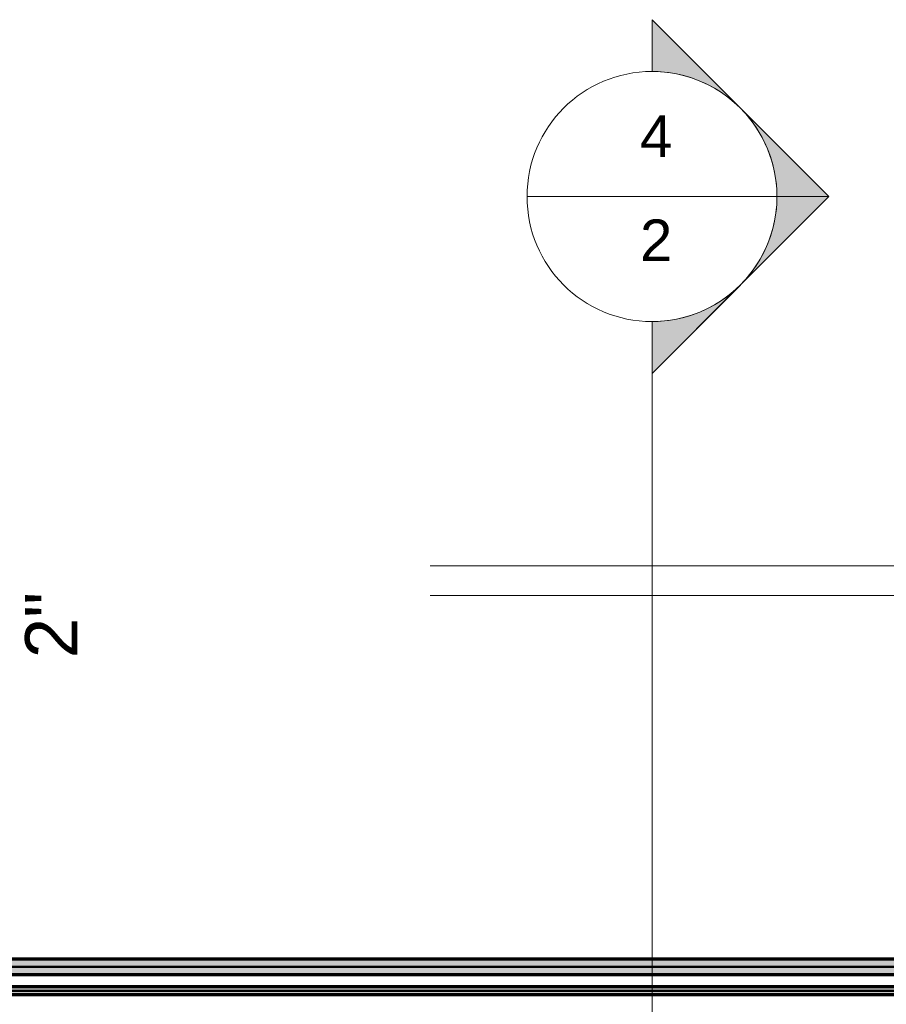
# Model space of a CAD drawing. Header units: millimetres. Extents: x -12740 to 214440, y -11012 to 10812.
# Tile 126 of 168: x -6583 to -3670, y -3815 to -508. Entities that reach past the tile are written whole.
import ezdxf

# ---------------------------------------------------------------- set-up
doc = ezdxf.new("R2010")
doc.units = ezdxf.units.MM
doc.linetypes.add('Centro', pattern=[30, 12, -6, 6, -6])
for name, color, linetype, lineweight in [('G-ANNO-SYMB', 111, 'Continuous', 9), ('P-PIPE', 3, 'Continuous', 70), ('P-PIPE-CNTR', 3, 'Centro', 50), ('P-PIPE-IDEN', 2, 'Continuous', 9), ('PAREDES', 7, 'Continuous', 18), ('PEM1-Layout Superior_dwg', 8, 'Continuous', 18)]:
    doc.layers.add(name, color=color, linetype=linetype, lineweight=lineweight)
doc.styles.add('Arial_1', font='arial.ttf', dxfattribs={"height": 175})
doc.styles.add('Arial_3', font='arial.ttf', dxfattribs={"height": 140})

# ---------------------------------------------------------------- blocks, each defined once
blk = doc.blocks.new('PEM1-Layout Superior_dwg-964791-PAVIMENTO SUPERIOR TUBULAÇÃO FRIGORIGENA')
at = {"layer": 'PAREDES'}
for p, q in [((24631.9, 54115.7), (27099.7, 54115.7)), ((24631.9, 54015.7), (27099.7, 54015.7))]:
    blk.add_line(p, q, dxfattribs=at)
blk = doc.blocks.new('Corte - M_Cabeça do corte - Preenchido-1049-PAVIMENTO SUPERIOR TUBULAÇÃO FRIGORIGENA')
at = {"layer": 'G-ANNO-SYMB'}
h = blk.add_hatch(color=256, dxfattribs=at)
edge = h.paths.add_edge_path()
edge.add_line((-6, 8.485), (-6, 6))
edge.add_arc((-6, 0), 6, 90, 135)
edge.add_line((-10.243, 4.243), (-6, 8.485))
h = blk.add_hatch(color=256, dxfattribs=at)
edge = h.paths.add_edge_path()
edge.add_line((-6, 8.485), (-1.757, 4.243))
edge.add_arc((-6, 0), 6, 45, 90)
edge.add_line((-6, 6), (-6, 8.485))
h = blk.add_hatch(color=256, dxfattribs=at)
edge = h.paths.add_edge_path()
edge.add_line((-14.485, 0), (-10.243, 4.243))
edge.add_arc((-6, 0), 6, 135, 180)
edge.add_line((-12, 0), (-14.485, 0))
h = blk.add_hatch(color=256, dxfattribs=at)
edge = h.paths.add_edge_path()
edge.add_line((2.485, 0), (0, 0))
edge.add_arc((-6, 0), 6, 360, 405)
edge.add_line((-1.757, 4.243), (2.485, 0))
for p, q in [((-6, 8.485), (-14.485, 0)), ((-6, 8.485), (-10.243, 4.243)), ((-6, 8.485), (2.485, 0)), ((-6, 6), (-6, 8.485)), ((-6, 8.485), (-6, 6)), ((-1.757, 4.243), (-6, 8.485)), ((-10.243, 4.243), (-14.485, 0)), ((2.485, 0), (-1.757, 4.243)), ((-14.485, 0), (-12, 0)), ((0, 0), (2.485, 0)), ((-12, 0), (-14.485, 0)), ((0, 0), (2.485, 0))]:
    blk.add_line(p, q, dxfattribs=at)
for start, end in [(360, 180), (90, 135), (45, 90), (135, 180), (360, 45), (180, 360)]:
    blk.add_arc((-6, 0), 6, start, end, dxfattribs=at)

msp = doc.modelspace()

# ---------------------------------------------------------------- hatches: boundary and pattern name
at = {"layer": 'P-PIPE'}
for color, points in [(5, [(-2730.527, -3689.389), (-2712.833, -3689.389), (-2712.833, -3663.989), (-7700.385, -3663.989), (-7700.385, -3689.389), (-2846.273, -3689.389)]), (5, [(-2730.527, -3714.789), (-2712.833, -3714.789), (-2712.833, -3689.389), (-7700.385, -3689.389), (-7700.385, -3714.789), (-2846.273, -3714.789)]), (10, [(-3077.765, -3769.389), (-2706.021, -3769.389), (-2706.021, -3756.689), (-7793.197, -3757.122), (-7793.197, -3769.389), (-4929.703, -3769.389)]), (10, [(-2730.527, -3782.089), (-2706.021, -3781.656), (-2706.021, -3769.389), (-7793.197, -3769.389), (-7793.197, -3782.089), (-2846.273, -3782.089)])]:
    msp.add_hatch(color=color, dxfattribs=at).paths.add_polyline_path(points)

# ---------------------------------------------------------------- linework, layer by layer
at = {"layer": 'G-ANNO-SYMB'}
for p, q in [((-4877.883, -1102.117), (-4037.883, -1102.117)), ((-4457.883, -1522.117), (-4457.883, -10270.541))]:
    msp.add_line(p, q, dxfattribs=at)
at = {"layer": 'P-PIPE', "color": 5}
for p, q in [((-2712.833, -3663.989), (-7700.385, -3663.989)), ((-7700.385, -3714.789), (-2712.833, -3714.789))]:
    msp.add_line(p, q, dxfattribs=at)
at = {"layer": 'P-PIPE', "color": 1}
for p, q in [((-2706.021, -3756.689), (-7793.197, -3756.689)), ((-7793.197, -3782.089), (-2706.021, -3782.089))]:
    msp.add_line(p, q, dxfattribs=at)
at = {"layer": 'P-PIPE-CNTR', "color": 170, "linetype": 'Continuous'}
msp.add_line((-7700.385, -3689.389), (-2712.833, -3689.389), dxfattribs=at)
at = {"layer": 'P-PIPE-CNTR', "color": 10, "linetype": 'Continuous'}
msp.add_line((-7793.197, -3769.389), (-2706.021, -3769.389), dxfattribs=at)

# ---------------------------------------------------------------- block references
at = {"layer": 'G-ANNO-SYMB', "xscale": 69.99999999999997, "yscale": 69.99999999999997, "zscale": 69.99999999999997, "rotation": 269.9999999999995}
msp.add_blockref('Corte - M_Cabeça do corte - Preenchido-1049-PAVIMENTO SUPERIOR TUBULAÇÃO FRIGORIGENA', (-4457.883, -1522.117), dxfattribs=at)
at = {"layer": 'PEM1-Layout Superior_dwg', "color": 7}
msp.add_blockref('PEM1-Layout Superior_dwg-964791-PAVIMENTO SUPERIOR TUBULAÇÃO FRIGORIGENA', (-29835.039, -56457.756), dxfattribs=at)

# ---------------------------------------------------------------- texts
at = {"layer": 'G-ANNO-SYMB', "char_height": 140, "width": 134.6835, "attachment_point": 1, "style": 'Arial_3'}
for s, insert in [('4', (-4498.314, -829.874)), ('2', (-4498.314, -1179.103))]:
    msp.add_mtext(s, dxfattribs=dict(at, insert=insert))
at = {"layer": 'P-PIPE-IDEN', "insert": (-6564.876, -2652.913), "char_height": 175, "width": 269.367, "attachment_point": 1, "rotation": 90, "style": 'Arial_1', "bg_fill": 3, "box_fill_scale": 1.25, "bg_fill_color": 256, "bg_fill_true_color": 13158600, "bg_fill_transparency": 0}
msp.add_mtext('2"', dxfattribs=at)

doc.saveas('drawing.dxf')
